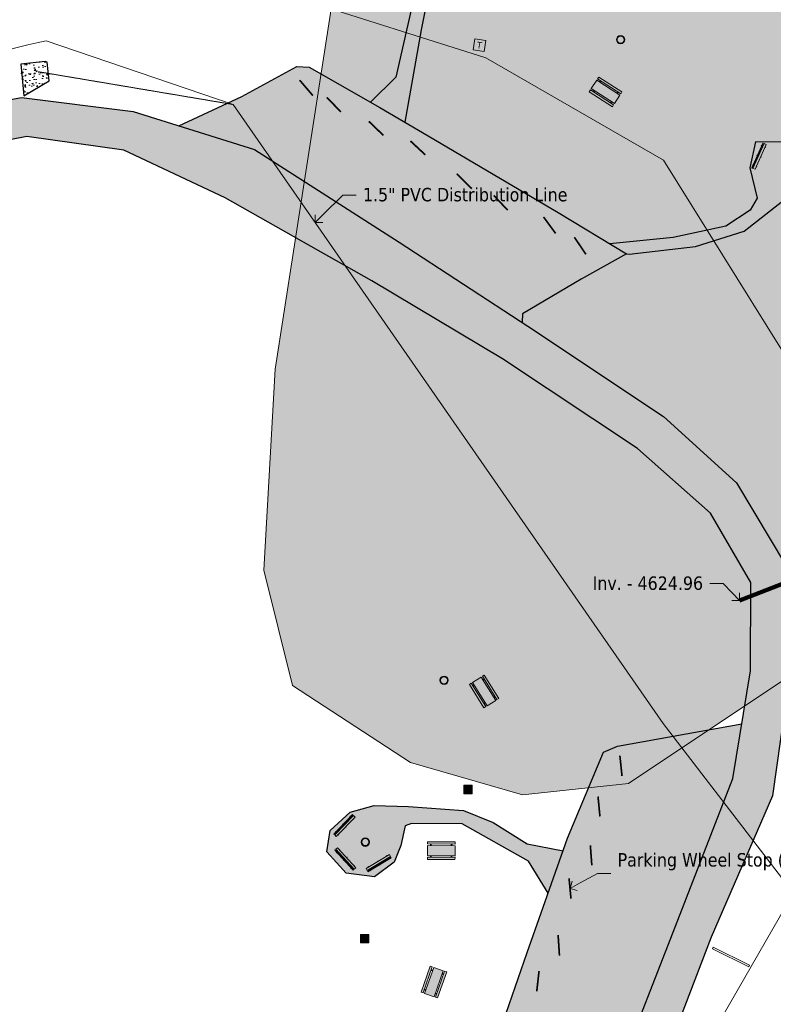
# Model space of a CAD drawing. Header units: feet. Extents: x 1134441 to 1136481, y 647925 to 649487.
# Tile 10 of 13: x 1134883 to 1135107, y 649016 to 649309. Entities that reach past the tile are written whole.
import ezdxf
from ezdxf import colors
from ezdxf.entities.mleader import LeaderData, LeaderLine
from ezdxf.enums import TextEntityAlignment as Align
from ezdxf.math import Vec2, Vec3

# ---------------------------------------------------------------- set-up
doc = ezdxf.new("R2010")
doc.units = ezdxf.units.FT
doc.header["$LTSCALE"] = 0.75
doc.header["$MEASUREMENT"] = 0
doc.linetypes.add('HIDDEN', pattern=[0.375, 0.25, -0.125])
doc.linetypes.add('HIDDEN2', pattern=[0.1875, 0.125, -0.0625])
for name, color, linetype, lineweight in [('V-ANNO-TEXT', 7, 'Continuous', 13), ('V-PVMT-ASPH', 41, 'Continuous', 25), ('V-PVMT-CONC', 81, 'Continuous', 25), ('V-PVMT-CURB', 121, 'Continuous', 25), ('V-PVMT-HTCH-ASPH', 9, 'Continuous', 13), ('V-PVMT-HTCH-CONC', 9, 'Continuous', 13), ('V-SITE-SURV', 4, 'Continuous', 18), ('V-SITE-WALL', 150, 'Continuous', 18)]:
    doc.layers.add(name, color=color, linetype=linetype, lineweight=lineweight)
for name, color, linetype, lineweight, true_color in [('V-SITE-FLOOD', 4, 'Continuous', 13, 0x00ffff), ('V-UTIL-POWR-LINE-UNDR', 30, 'Buried Electric', 15, 0xff7f00), ('V-UTIL-POWR-STRC', 30, 'HIDDEN', 20, 0xff7f00), ('V-UTIL-STRM-LINE', 1, 'HIDDEN2', 15, 0xff0000), ('V-UTIL-STRM-STRC-TEXT', 1, 'Continuous', 20, 0xff0000), ('V-UTIL-WATR-LINE', 5, 'W_LINE', 15, 0x0000ff), ('V-UTIL-WATR-STRC', 5, 'HIDDEN', 20, 0x0000ff), ('V-WATR-TEXT', 5, 'Continuous', 20, 0x0000ff)]:
    doc.layers.add(name, color=color, linetype=linetype, lineweight=lineweight, true_color=true_color)
doc.styles.add('SEI-Dim & Leader', font='tahoma.ttf')
doc.linetypes.add('Buried Electric', pattern='A,0.15,-0.15,0.15,-0.15,0.15,-0.15,0.15,-0.15,0.15,-0.15,["UP",SEI-Dim & Leader,S=0.08,R=0,X=-0.075,Y=-0.05],-0.15', length=1.65)
doc.linetypes.add('W_LINE', pattern='A,0.15,-0.15,0.15,-0.15,0.15,-0.15,0.15,-0.15,0.15,-0.15,["W",SEI-Dim & Leader,S=0.08,R=0,X=-0.025,Y=-0.05],-0.15', length=1.65)

# ---------------------------------------------------------------- blocks, each defined once
blk = doc.blocks.new('_Open90')
at = {"color": 0, "linetype": 'ByBlock', "lineweight": -2}
for p, q in [((0, 0), (-1, 0)), ((-0.5, 0.5), (0, 0)), ((0, 0), (-0.5, -0.5))]:
    blk.add_line(p, q, dxfattribs=at)
blk = doc.blocks.new('Pinic Table')
at = {"layer": 'V-SITE-SURV', "transparency": 33554457}
h = blk.add_hatch(color=256, dxfattribs=at)
h.dxf.hatch_style = 1
h.paths.add_polyline_path([(4.58, -0.92), (4.12, -0.92), (4.12, -1.12), (4.58, -1.12)])
h.paths.add_polyline_path([(1.12, -0.92), (0.67, -0.92), (0.67, -1.12), (1.12, -1.12)])
h.paths.add_polyline_path([(4.58, -7.08), (4.12, -7.08), (4.12, -7.28), (4.58, -7.28)])
h.paths.add_polyline_path([(1.12, -7.08), (0.67, -7.08), (0.67, -7.28), (1.12, -7.28)])
h.paths.add_polyline_path([(0.67, 0), (0, 0), (0, -8.2), (0.67, -8.2)])
h.paths.add_polyline_path([(1.12, -8.2), (1.12, 0), (4.12, 0), (4.12, -8.2)])
h.paths.add_polyline_path([(4.58, 0), (5.25, 0), (5.25, -8.2), (4.58, -8.2)])
at = {"layer": 'V-SITE-SURV', "flags": 128}
for points in [[(0.67, 0), (0, 0), (0, -8.2), (0.67, -8.2)], [(1.12, -8.2), (1.12, 0), (4.12, 0), (4.12, -8.2)], [(4.58, 0), (5.25, 0), (5.25, -8.2), (4.58, -8.2)]]:
    blk.add_lwpolyline(points, close=True, dxfattribs=at)
for points in [[(0.67, -0.92), (1.12, -0.92)], [(0.67, -1.12), (1.12, -1.12)], [(4.12, -0.92), (4.58, -0.92)], [(4.12, -1.12), (4.58, -1.12)], [(0.67, -7.08), (1.12, -7.08)], [(0.67, -7.28), (1.12, -7.28)], [(4.12, -7.08), (4.58, -7.08)], [(4.12, -7.28), (4.58, -7.28)]]:
    blk.add_lwpolyline(points, dxfattribs=at)
blk = doc.blocks.new('Fire Pit')
at = {"layer": 'V-SITE-SURV', "transparency": 33554457}
h = blk.add_hatch(color=256, dxfattribs=at)
h.dxf.hatch_style = 1
edge = h.paths.add_edge_path()
edge.add_arc((0, 0), 1.25, 0, 360)
edge = h.paths.add_edge_path(flags=17)
edge.add_arc((0, 0), 1.05, 0, 360)
at = {"layer": 'V-SITE-SURV'}
for radius in [1.25, 1.05]:
    blk.add_circle((0, 0), radius, dxfattribs=at)
blk = doc.blocks.new('Bench')
at = {"layer": 'V-SITE-SURV', "transparency": 33554457}
h = blk.add_hatch(color=256, dxfattribs=at)
h.dxf.hatch_style = 1
h.paths.add_polyline_path([(8.08, 0), (8.05, 0.67), (-0.01, 0.33), (0.01, -0.33)])
h.paths.add_polyline_path([(0.96, -0.3), (0.76, -0.3), (0.77, -0.45), (0.97, -0.45)])
h.paths.add_polyline_path([(0.92, 0.62), (0.72, 0.62), (0.73, 0.37), (0.93, 0.37)], flags=17)
h.paths.add_polyline_path([(8.04, 0.92), (8.04, 1.07), (-0.03, 0.73), (-0.02, 0.58)])
h.paths.add_polyline_path([(0.91, 0.87), (0.71, 0.87), (0.72, 0.77), (0.92, 0.77)], flags=17)
h.paths.add_polyline_path([(4.11, 0.76), (3.91, 0.75), (3.92, 0.5), (4.12, 0.51)])
h.paths.add_polyline_path([(4.1, 1), (3.9, 1), (3.9, 0.9), (4.1, 0.9)], flags=17)
h.paths.add_polyline_path([(4.15, -0.16), (3.95, -0.17), (3.95, -0.32), (4.15, -0.31)], flags=17)
h.paths.add_polyline_path([(7.33, -0.03), (7.14, -0.04), (7.14, -0.19), (7.34, -0.18)], flags=17)
h.paths.add_polyline_path([(7.3, 0.89), (7.1, 0.88), (7.11, 0.63), (7.31, 0.64)], flags=17)
h.paths.add_polyline_path([(7.29, 1.14), (7.09, 1.13), (7.09, 1.03), (7.29, 1.04)])
at = {"layer": 'V-SITE-SURV', "flags": 128}
for points in [[(-0.03, 0.73), (8.04, 1.07)], [(8.04, 1.07), (-0.03, 0.73)], [(-0.02, 0.58), (-0.03, 0.73)], [(-0.02, 0.58), (8.04, 0.92)], [(0.92, 0.77), (0.91, 0.87), (0.71, 0.87), (0.72, 0.77)], [(0.72, 0.62), (0.73, 0.37)], [(0.93, 0.37), (0.92, 0.62)], [(4.1, 0.9), (4.1, 1), (3.9, 1), (3.9, 0.9)], [(3.91, 0.75), (3.92, 0.5)], [(4.12, 0.51), (4.11, 0.76)], [(7.09, 1.03), (7.09, 1.13), (7.29, 1.14), (7.29, 1.04)], [(7.11, 0.63), (7.1, 0.88)], [(7.3, 0.89), (7.31, 0.64)], [(8.04, 0.92), (8.04, 1.07)], [(0.76, -0.3), (0.77, -0.45), (0.97, -0.45), (0.96, -0.3)], [(3.95, -0.17), (3.95, -0.32), (4.15, -0.31), (4.15, -0.16)], [(7.33, -0.03), (7.34, -0.18), (7.14, -0.19), (7.14, -0.04)]]:
    blk.add_lwpolyline(points, dxfattribs=at)
blk.add_lwpolyline([(0.01, -0.33), (-0.01, 0.33), (8.05, 0.67), (8.08, 0)], close=True, dxfattribs=at)
blk = doc.blocks.new('Grill')
at = {"layer": 'V-SITE-SURV', "transparency": 33554457}
h = blk.add_hatch(color=256, dxfattribs=at)
h.dxf.hatch_style = 1
h.paths.add_polyline_path([(-1.25, 1.25), (1.25, 1.25), (1.25, -1.25), (-1.25, -1.25)])
at = {"layer": 'V-SITE-SURV', "flags": 128}
blk.add_lwpolyline([(-1.25, 1.25), (1.25, 1.25), (1.25, -1.25), (-1.25, -1.25)], close=True, dxfattribs=at)
blk = doc.blocks.new('V-UTIL-POWR-TRANS')
blk.add_lwpolyline([(-0.075, 0.075), (0.075, 0.075), (0.075, -0.075), (-0.075, -0.075)], close=True)
at = {"style": 'SEI-Dim & Leader'}
blk.add_text('T', height=0.09, dxfattribs=at).set_placement((0, 0), align=Align.MIDDLE_CENTER)

msp = doc.modelspace()

# ---------------------------------------------------------------- hatches: boundary and pattern name
at = {"layer": 'V-PVMT-HTCH-ASPH', "transparency": 33554483}
h = msp.add_hatch(color=256, dxfattribs=at)
h.dxf.hatch_style = 1
h.paths.add_polyline_path([(1134980.54, 648703.48), (1134971.58, 648717.04), (1134963.36, 648729.8), (1134961.17, 648739.92), (1134959.49, 648736.27), (1134937.52, 648694.27), (1134919.52, 648661.96), (1134925.47, 648658.11), (1134936.32, 648644.99), (1134945.3, 648633.97), (1134946.67, 648634.05), (1134962.43, 648666.22)])
h.paths.add_polyline_path([(1135032.63, 648659.08), (1135030.52, 648663.73), (1135026, 648666.9), (1135019.72, 648667.38), (1135011.85, 648665.85), (1135000.16, 648666.44), (1134989.2, 648666.71), (1134977.52, 648671.28), (1134971.44, 648676.47), (1134969.99, 648681.76), (1134962.57, 648666.49), (1134969.25, 648668.62), (1134977.74, 648666.81), (1134984.63, 648664.15), (1134997.67, 648662.45), (1135005.44, 648662.75), (1135010.12, 648661.29), (1135010.95, 648658.8), (1135010.29, 648655.95), (1135013.62, 648649.04), (1135023.47, 648645.67), (1135031.39, 648649.43)])
h.paths.add_polyline_path([(1135058.22, 648868.96), (1135066.53, 648893.06), (1135055.27, 648902.62), (1135045.04, 648911.02), (1135042.26, 648919.11), (1135036.23, 648904.33), (1135017.23, 648859.77), (1135007.71, 648840.62), (1135011.02, 648841.16), (1135013.67, 648839.55), (1135021.28, 648831.47), (1135036.47, 648816.53), (1135048.24, 648844.33)])
h.paths.add_polyline_path([(1135107.14, 648817.29), (1135104.06, 648826.3), (1135096.9, 648838.9), (1135085.47, 648848.24), (1135068.22, 648853.23), (1135061.3, 648859.81), (1135058.6, 648866.02), (1135058.22, 648868.96), (1135048.25, 648844.34), (1135061.25, 648847.06), (1135073.16, 648847.63), (1135088.8, 648841.46), (1135098.12, 648828.54), (1135091.67, 648825.29), (1135085.8, 648821.32), (1135084.27, 648815.69), (1135087.91, 648808.63), (1135093.59, 648805.03), (1135100.26, 648805.35), (1135103.84, 648808.56)])
h.paths.add_polyline_path([(1135103.23, 648977.38), (1135098.08, 648986.54), (1135090.43, 648987.2), (1135077.51, 648994.61), (1135074.58, 648998.69), (1135071.16, 648989.74), (1135068.05, 648982.18), (1135078.18, 648984.91), (1135086.7, 648983.63), (1135094.61, 648980.75), (1135090.11, 648969.66), (1135081.04, 648951.75), (1135069.23, 648918.1), (1135062.07, 648896.85), (1135066.48, 648893.1), (1135073.41, 648916.82), (1135084.62, 648949.34), (1135093.6, 648967.15)])
h.paths.add_polyline_path([(1135078.14, 649039.22), (1135095.25, 649083.2), (1135097.9, 649099.43), (1135060.94, 649092.79), (1135056.76, 649091.03), (1135046.04, 649065.44), (1135033.96, 649031.41), (1135022.36, 648997.79), (1135009.7, 648960.55), (1135010.46, 648959.9), (1135027.11, 648962.62), (1135043.39, 648965.65), (1135048.25, 648964.48), (1135061.04, 648995.14)])
h.paths.add_polyline_path([(1135044.71, 649061.7), (1135033.95, 649063.69), (1135023.9, 649070.12), (1135015.05, 649073.7), (1134998.67, 649074.83), (1134988.45, 649075.17), (1134981.25, 649073.15), (1134975.31, 649067.74), (1134974.31, 649061.38), (1134980.04, 649054.99), (1134988.54, 649053.92), (1134994.34, 649058.23), (1134996.39, 649063.25), (1134997.62, 649069.05), (1134999.5, 649069.76), (1135014.63, 649069.73), (1135034.42, 649058.58), (1135040.21, 649049.03)])
h.paths.add_polyline_path([(1135007.25, 648984.01), (1135017.83, 648984.46), (1135021.05, 648993.92), (1135001.19, 648984.13), (1134989.51, 648981.12), (1134985.75, 648984.17), (1134979.13, 648988.05), (1134973.36, 648988.04), (1134968.29, 648984.55), (1134966.97, 648976), (1134973.49, 648968.46), (1134982.68, 648969.86), (1134991.97, 648977.83)])
h.paths.add_polyline_path([(1134804.18, 649120.74), (1134794.41, 649131.55), (1134780.39, 649143.56), (1134774.13, 649149.55), (1134770.68, 649156.78), (1134759.19, 649146.04), (1134758.89, 649145.76), (1134771.09, 649143.58), (1134781.88, 649137.54), (1134792.88, 649126.48), (1134793.44, 649121.22), (1134786.04, 649111.37), (1134786.08, 649102.32), (1134795.22, 649096.78), (1134802.73, 649099.92), (1134807.99, 649107.57)])
h.paths.add_polyline_path([(1134838.57, 649166.09), (1134832.05, 649168.36), (1134826.94, 649167.12), (1134822.12, 649164.81), (1134812.36, 649170.61), (1134805.46, 649175.96), (1134801.18, 649185.68), (1134787.03, 649171.79), (1134797.1, 649172.99), (1134804.26, 649171.47), (1134820.22, 649159.75), (1134829.78, 649149.57), (1134837.83, 649149.29), (1134843.04, 649157.06)])
h.paths.add_polyline_path([(1134821.44, 649205.14), (1134829.59, 649212.85), (1134818.23, 649216.48), (1134792.05, 649225.18), (1134769.91, 649204.09), (1134736.14, 649171.26), (1134700.86, 649137.44), (1134690.33, 649125.69), (1134695.48, 649125.25), (1134717.18, 649118.87), (1134726.76, 649116.58), (1134728.92, 649117.77), (1134740.19, 649128.04), (1134759.19, 649146.04), (1134770.68, 649156.78), (1134773.55, 649159.46), (1134786.62, 649171.38), (1134804.25, 649188.69)])
h.paths.add_polyline_path([(1135113.19, 649272.67), (1135102.04, 649272.77), (1135100.28, 649265.02), (1135102.48, 649256.04), (1135100.47, 649252.46), (1135093.15, 649247.64), (1135077.5, 649244.28), (1135058.6, 649242.39), (1135063.54, 649239.39), (1135064.41, 649239.38), (1135084.13, 649241.58), (1135098.6, 649246.2), (1135111.55, 649256.26), (1135118.3, 649261.33)])
h.paths.add_polyline_path([(1135043.23, 649251.72), (1135004.53, 649274.59), (1134990.08, 649283.05), (1134969.07, 649294.98), (1134965.41, 649295.25), (1134949, 649286.33), (1134930.21, 649277.55), (1134952.78, 649270.46), (1134995.89, 649242.94), (1135032.5, 649219.04), (1135032.6, 649221.53), (1135050.05, 649231.9), (1135063.54, 649239.39)])
h.paths.add_polyline_path([(1135007.41, 649343.77), (1135002.09, 649343.43), (1134997.58, 649341.88), (1134997.98, 649333.93), (1134999.86, 649327.54), (1134999.4, 649312.13), (1134994.91, 649292.04), (1134987.36, 649284.59), (1134990.08, 649283.05), (1134997.66, 649278.61), (1135002.48, 649306.16), (1135006.04, 649324.03), (1135008.97, 649334.42)])
h.paths.add_polyline_path([(1134772.35, 649222.88), (1134765.77, 649225.17), (1134757.87, 649224.35), (1134757.87, 649224.35), (1134740.74, 649225.09), (1134718.94, 649221.6), (1134699.83, 649213.46), (1134691.24, 649203.85), (1134673.15, 649190.08), (1134657.65, 649177.8), (1134644.1, 649165.02), (1134622.61, 649140.17), (1134610.94, 649123.36), (1134605.73, 649108.21), (1134603.96, 649096.93), (1134602.22, 649088.05), (1134606.91, 649082.56), (1134608.28, 649096.14), (1134609.43, 649107.48), (1134614.67, 649121.38), (1134625.6, 649137.96), (1134647.4, 649162.16), (1134660.25, 649174.91), (1134675.66, 649186.92), (1134694.97, 649195.98), (1134699.76, 649190.42), (1134706.94, 649180.07), (1134710.29, 649163.29), (1134722.3, 649175.08), (1134710.88, 649182.61), (1134706.43, 649193.79), (1134704.17, 649202.69), (1134705.48, 649207.17), (1134719.92, 649217.59), (1134741.9, 649221.59), (1134754.85, 649219.52), (1134758.02, 649216.6), (1134761.12, 649212.26)])
h.paths.add_polyline_path([(1134622.9, 649059.46), (1134614.33, 649073.86), (1134601.61, 649088.76), (1134582.91, 649053.47), (1134557.01, 649003.68), (1134546.36, 648980.4), (1134536.66, 648959.63), (1134533.04, 648948.32), (1134533.17, 648946.7), (1134543.96, 648933.78), (1134558.97, 648915.92), (1134567.69, 648955.03), (1134587.09, 648997.27), (1134610.22, 649042.85)])
h.paths.add_polyline_path([(1134582.62, 649052.92), (1134573.48, 649051.28), (1134563.56, 649051.3), (1134541.07, 649055.92), (1134527.54, 649059.53), (1134526.31, 649062.15), (1134520.23, 649071.55), (1134509.9, 649070.71), (1134505.47, 649061.08), (1134506.58, 649055.38), (1134518.89, 649051.81), (1134523.92, 649052.92), (1134527.54, 649053.67), (1134545.45, 649051.26), (1134564.22, 649046.22), (1134569.69, 649040.96), (1134573.94, 649036.23)])
h.paths.add_polyline_path([(1134555.62, 649000.64), (1134550.92, 648999.53), (1134541.61, 649001.33), (1134528.67, 649013.45), (1134517.62, 649025.15), (1134515.54, 649037.52), (1134503.04, 649039.99), (1134495.24, 649040.4), (1134489.54, 649034.68), (1134490.58, 649025.51), (1134493.94, 649021.15), (1134512.9, 649019.64), (1134516.61, 649019.62), (1134526.49, 649009.82), (1134539.04, 648996.92), (1134547.31, 648982.48)])
h = msp.add_hatch(color=256, dxfattribs=at)
h.dxf.hatch_style = 1
h.paths.add_polyline_path([(1134734.9, 648210.65), (1134727.11, 648219.57), (1134722.02, 648228.91), (1134722.25, 648239.06), (1134728.18, 648255.7), (1134735.01, 648281.66), (1134740.59, 648331.47), (1134738.56, 648359.04), (1134728.26, 648395.52), (1134716.82, 648435.28), (1134719.07, 648456.46), (1134739.31, 648493.44), (1134768.63, 648523.06), (1134806.59, 648556.04), (1134846.38, 648585.57), (1134882.62, 648612.05), (1134913.5, 648651.14), (1134937.52, 648694.27), (1134959.49, 648736.27), (1134978.54, 648777.76), (1134996.66, 648818.37), (1135017.23, 648859.77), (1135036.23, 648904.33), (1135054.04, 648948), (1135071.16, 648989.74), (1135088.83, 649035.97), (1135107.04, 649078.06), (1135111.95, 649112.44), (1135111.3, 649146.35), (1135096.39, 649171.2), (1135074.56, 649191.04), (1135034.22, 649217.92), (1134995.89, 649242.94), (1134952.78, 649270.46), (1134916.62, 649281.82), (1134883.29, 649286.02), (1134856.6, 649281.08), (1134834.05, 649271.02), (1134795.53, 649244.8), (1134761.12, 649212.26), (1134727.2, 649179.9), (1134692.66, 649145.98), (1134658.75, 649108.65), (1134636.19, 649076.87), (1134610.22, 649042.85), (1134587.09, 648997.27), (1134567.69, 648955.03), (1134557.27, 648908.29), (1134547.33, 648867.13), (1134544.25, 648853.73), (1134543.6, 648850.16), (1134543.79, 648849.96), (1134540.67, 648837.85), (1134538.07, 648825.62), (1134536.99, 648818.54), (1134536.43, 648811.4), (1134535.85, 648792.78), (1134535.61, 648773.04), (1134535.81, 648765.43), (1134536.46, 648757.85), (1134538.13, 648745.18), (1134540.25, 648732.58), (1134507.04, 648728.55), (1134507.45, 648717.8), (1134501.98, 648716.84), (1134498.72, 648714.5), (1134488.64, 648710.05), (1134474.75, 648701.72), (1134467.64, 648695.23), (1134454.65, 648685.46), (1134449.14, 648678.03), (1134448.07, 648670.25), (1134451.48, 648664.98), (1134462.8, 648667.36), (1134472.39, 648673.53), (1134480.43, 648671.45), (1134489.13, 648668.49), (1134497.52, 648667.42), (1134507.25, 648667.22), (1134515.79, 648667.05), (1134514.21, 648677.48), (1134506.07, 648673.56), (1134502.18, 648672.24), (1134497.31, 648671.12), (1134492.39, 648671.33), (1134486.29, 648673.16), (1134480.18, 648675.49), (1134475.49, 648678.56), (1134470.96, 648682.94), (1134469.59, 648687.09), (1134470.09, 648690.53), (1134472.17, 648693.69), (1134475.16, 648696.68), (1134477.55, 648698.77), (1134481.22, 648701.62), (1134486.28, 648705.18), (1134489.84, 648706.96), (1134493.66, 648708.3), (1134501.19, 648709.77), (1134506.98, 648708.7), (1134509.81, 648708.66), (1134511.47, 648695.55), (1134517.91, 648653.06), (1134530.07, 648649.04), (1134537.15, 648644.98), (1134547.5, 648640.95), (1134550.76, 648639.99), (1134555.18, 648637.01), (1134556.42, 648633.4), (1134559.54, 648615.85), (1134567.38, 648575.52), (1134572.94, 648547.59), (1134571.69, 648545.17), (1134568.33, 648545.68), (1134553.84, 648548.44), (1134538.3, 648550.81), (1134544.11, 648520.11), (1134547.62, 648505.7), (1134549.75, 648501.19), (1134551.05, 648494.36), (1134551.36, 648490.43), (1134551.2, 648487.2), (1134550.65, 648484.01), (1134549.51, 648479.95), (1134547.99, 648476.02), (1134544.88, 648469.9), (1134541.71, 648465.4), (1134536.81, 648461.32), (1134535.1, 648459.55), (1134532.48, 648456.11), (1134531.02, 648453.39), (1134530.44, 648451.03), (1134530.58, 648447.96), (1134530.98, 648446.43), (1134531.62, 648444.99), (1134532.41, 648443.84), (1134533.39, 648442.84), (1134535.28, 648441.64), (1134538.05, 648440.62), (1134541.22, 648440.19), (1134543.83, 648440.55), (1134544.95, 648441.02), (1134545.93, 648441.72), (1134547.04, 648442.89), (1134547.94, 648444.23), (1134548.6, 648445.7), (1134548.97, 648447.26), (1134549.08, 648449.05), (1134548.9, 648450.83), (1134548.43, 648452.3), (1134547.61, 648453.6), (1134545.09, 648456.02), (1134544.38, 648459.58), (1134545.18, 648461.5), (1134547.53, 648466.66), (1134550.12, 648472.07), (1134553.83, 648479.74), (1134554.67, 648481.97), (1134555.16, 648484.31), (1134555.58, 648489), (1134555.62, 648493.7), (1134556.9, 648501.92), (1134587.16, 648496.25), (1134590.85, 648493.8), (1134592.43, 648491.39), (1134597.59, 648482.78), (1134605.69, 648468.47, 0.096684), (1134655.47, 648422.61), (1134689.73, 648404.97), (1134696.15, 648398.38, -0.217893), (1134718.53, 648335.69), (1134714.45, 648288.48), (1134707.61, 648262.87), (1134702.6, 648250.06, -0.594914), (1134676.54, 648244.82), (1134668.28, 648256.04), (1134666.94, 648263.04), (1134683.55, 648272.59), (1134684.19, 648273.82), (1134680.54, 648280.91), (1134668.75, 648302.35), (1134656.09, 648325.68), (1134647.14, 648342.76), (1134645.67, 648343.86), (1134628.89, 648334.79), (1134602.56, 648320.46), (1134586.98, 648311.8), (1134591.65, 648303.36), (1134611.42, 648265.96), (1134624.85, 648241.79), (1134633.88, 648246.45), (1134642.89, 648248.98, -0.141706), (1134679, 648202.21), (1134676.39, 648186.64), (1134663.61, 648160.47), (1134647.65, 648119.67), (1134636.03, 648073.52), (1134632.45, 648030.07), (1134641, 647975.69), (1134653.31, 647924.66), (1134671.77, 647938.63), (1134661.36, 647978.88), (1134654.64, 648028.99), (1134658.32, 648070.65), (1134669.3, 648112.48), (1134683.96, 648152.58), (1134694.37, 648175.67), (1134696.98, 648180.11), (1134709.51, 648185.7), (1134724.14, 648184.69), (1134732.88, 648182.77), (1134772.43, 648164.25), (1134803.91, 648145.91), (1134820.56, 648130.07), (1134836.3, 648107.68), (1134853.11, 648070.45), (1134857.77, 648057.45), (1134879.19, 648052.01), (1134869.62, 648079.36), (1134854.82, 648117.46), (1134833.75, 648146.24), (1134815.22, 648160.19), (1134781.82, 648181.92), (1134743, 648204.66)])
h.paths.add_polyline_path([(1134684.54, 648435.25), (1134660.28, 648435.09), (1134630.9, 648457.37), (1134624.28, 648464.72), (1134616.76, 648475.5), (1134609.66, 648487.03), (1134603.25, 648498.96), (1134591.75, 648526.66), (1134584.58, 648549.32), (1134579.31, 648578.52), (1134568.33, 648635.89), (1134561.59, 648678.73), (1134555.29, 648714.86), (1134553.06, 648728.55), (1134550.74, 648741.12), (1134548.95, 648753.77), (1134548.01, 648763.77), (1134547.59, 648773.8), (1134547.49, 648797.41), (1134548.82, 648801.09), (1134550.5, 648802.51), (1134556.92, 648805.41), (1134562.95, 648808.26), (1134569.13, 648810.75), (1134575.36, 648812.84), (1134581.69, 648814.54), (1134585.28, 648815.36), (1134589.13, 648811.5, 0.080076), (1134591.49, 648809.37), (1134602.38, 648802.33, 0.357452), (1134614.97, 648803.75), (1134620.17, 648809.09, -0.112713), (1134623.9, 648811.51, 0.880898), (1134620.33, 648827.21, -0.210304), (1134612.68, 648829.73), (1134605.53, 648836.15), (1134591.18, 648845.5), (1134594.74, 648863.65), (1134576.85, 648858.62), (1134561.16, 648853.99, -0.577728), (1134557.39, 648857.57), (1134569.17, 648906.23), (1134583.71, 648948.52), (1134603.08, 648991.93), (1134624.41, 649032.82), (1134645.65, 649070.06), (1134668.31, 649101.14), (1134700.86, 649137.44), (1134736.14, 649171.26), (1134769.91, 649204.09), (1134802.12, 649234.77), (1134839.59, 649260.36), (1134859.89, 649269.49), (1134884.93, 649274.33), (1134913.79, 649270.26), (1134944, 649256.09), (1134987.67, 649231.41), (1135026.68, 649208.17), (1135066.9, 649181.51), (1135088.6, 649162.2), (1135100.67, 649141.54), (1135100.5, 649115.29), (1135095.25, 649083.2), (1135078.14, 649039.22), (1135061.04, 648995.14), (1135043.38, 648952.79), (1135024.33, 648908.4), (1135004.89, 648865.38), (1134986.01, 648823.09), (1134968.11, 648783.23), (1134949.46, 648742.31), (1134927.44, 648700.45), (1134903.34, 648657.76), (1134874.89, 648621.26), (1134839.3, 648595.44), (1134796.25, 648568.44), (1134757.02, 648544.02), (1134721.62, 648507.41), (1134706.28, 648460.17), (1134696.6, 648443.45)], flags=16)
h.paths.add_polyline_path([(1134604.65, 648805.82), (1134595.35, 648811.24), (1134586.32, 648818.43, -0.304797), (1134584.97, 648822.68), (1134587.05, 648829.77), (1134588.71, 648835.46, -0.483088), (1134594.51, 648837.83), (1134604.72, 648832.07, -0.224996), (1134609.66, 648825.07), (1134612.1, 648811, -0.637551)], flags=16)
h.paths.add_polyline_path([(1134973.49, 648968.46), (1134966.97, 648976), (1134968.29, 648984.55), (1134973.36, 648988.04), (1134979.13, 648988.05), (1134985.75, 648984.17), (1134989.51, 648981.12), (1135001.19, 648984.13), (1135021.05, 648993.92), (1135022.36, 648997.79), (1135033.96, 649031.41), (1135040.21, 649049.03), (1135034.42, 649058.58), (1135014.63, 649069.73), (1134999.5, 649069.76), (1134997.62, 649069.05), (1134996.39, 649063.25), (1134994.34, 649058.23), (1134988.54, 649053.92), (1134980.04, 649054.99), (1134974.31, 649061.38), (1134975.31, 649067.74), (1134981.25, 649073.15), (1134988.45, 649075.17), (1134998.67, 649074.83), (1135015.05, 649073.7), (1135023.9, 649070.12), (1135033.95, 649063.69), (1135044.71, 649061.7), (1135033.96, 649031.41), (1135022.36, 648997.79), (1135009.42, 648959.72), (1135010.46, 648959.9), (1135009.7, 648960.55), (1135017.83, 648984.46), (1135007.25, 648984.01), (1134991.97, 648977.83), (1134982.68, 648969.86)], flags=0)
h.paths.add_polyline_path([(1134795.22, 649096.78), (1134786.08, 649102.32), (1134786.04, 649111.37), (1134793.44, 649121.22), (1134792.88, 649126.48), (1134781.88, 649137.54), (1134771.09, 649143.58), (1134758.89, 649145.76), (1134773.55, 649159.46), (1134786.62, 649171.38), (1134801.18, 649185.68), (1134805.46, 649175.96), (1134812.36, 649170.61), (1134822.12, 649164.81), (1134826.94, 649167.12), (1134832.05, 649168.36), (1134838.57, 649166.09), (1134843.04, 649157.06), (1134837.83, 649149.29), (1134829.78, 649149.57), (1134820.22, 649159.75), (1134804.26, 649171.47), (1134797.1, 649172.99), (1134787.07, 649171.79), (1134773.55, 649159.46), (1134770.68, 649156.78), (1134774.13, 649149.55), (1134780.39, 649143.56), (1134794.41, 649131.55), (1134804.18, 649120.74), (1134807.99, 649107.57), (1134802.73, 649099.92)], flags=0)
at = {"layer": 'V-PVMT-HTCH-CONC', "transparency": 33554610}
h = msp.add_hatch(dxfattribs=at)
h.set_pattern_fill('AR-CONC', color=256, scale=0.5)
h.set_pattern_definition([(50, (1134887.1575, 649293.0337), (3.5863, -0.3138), [0.375, -4.125]), (355, (1134887.1575, 649293.0337), (-0.6938, 3.761), [0.3, -3.3]), (100.45, (1134887.4563, 649293.0076), (2.8925, 3.4472), [0.3187, -3.5057]), (46.184, (1134887.1575, 649294.0337), (5.3362, -0.8276), [0.5625, -6.1875]), (96.636, (1134887.602, 649293.9647), (4.6733, 4.8706), [0.478, -5.2586]), (351.184, (1134887.1575, 649294.0337), (4.6733, 4.8706), [0.45, -4.95]), (21, (1134887.6575, 649293.7837), (2.9845, -2.0131), [0.375, -4.125]), (326, (1134887.6575, 649293.7837), (1.2166, 3.6258), [0.3, -3.3]), (71.45, (1134887.9062, 649293.616), (4.2011, 1.6127), [0.3187, -3.5057]), (37.5, (1134887.1575, 649293.0337), (0.0608, 1.66447), [0, -3.26, 0, -3.35, 0, -3.3125]), (7.5, (1134887.1575, 649293.0337), (1.31535, 1.97206), [0, -1.91, 0, -3.185, 0, -1.2625]), (327.5, (1134886.0425, 649293.0337), (2.66911, -0.11277), [0, -1.25, 0, -3.9, 0, -5.175]), (317.5, (1134885.5425, 649293.0337), (2.91593, 0.5005), [0, -1.625, 0, -2.59, 0, -3.675])])
h.paths.add_polyline_path([(1134891.6, 649290.9), (1134891.01, 649296.51), (1134890.37, 649296.74), (1134883.11, 649295.87), (1134884.01, 649286.46)])
at = {"layer": 'V-SITE-FLOOD', "transparency": 33554457}
h = msp.add_hatch(color=256, dxfattribs=at)
h.dxf.hatch_style = 1
h.paths.add_polyline_path([(1134914.78, 649486.68), (1134964.91, 649449.91), (1134986.13, 649409.61), (1134975.35, 649311.08), (1134958.92, 649205.06), (1134955.56, 649145.24), (1134964.04, 649110.86), (1134999.27, 649088), (1135032.63, 649078.28), (1135064.17, 649081.71), (1135129.22, 649125.04), (1135225.74, 649171.74), (1135337.32, 649207.17), (1135395.2, 649212.43), (1135212.59, 649406.87), (1135076.27, 649475.43)])

# ---------------------------------------------------------------- linework, layer by layer
at = {"layer": 'V-PVMT-ASPH', "flags": 128}
for points in [[(1134997.66, 649278.61), (1135002.48, 649306.16), (1135006.04, 649324.03), (1135008.97, 649334.42), (1135007.41, 649343.77), (1135002.09, 649343.43), (1134997.58, 649341.88), (1134997.98, 649333.93), (1134999.86, 649327.54), (1134999.4, 649312.13), (1134994.91, 649292.04), (1134987.36, 649284.59)], [(1134930.21, 649277.55), (1134949, 649286.33), (1134965.41, 649295.25), (1134969.07, 649294.98), (1134990.08, 649283.05), (1135004.53, 649274.59), (1135043.23, 649251.72), (1135063.54, 649239.39), (1135050.05, 649231.9), (1135032.6, 649221.53), (1135032.5, 649219.04)], [(1134856.6, 649281.08), (1134883.29, 649286.02), (1134916.62, 649281.82), (1134952.78, 649270.46), (1134995.89, 649242.94), (1135034.22, 649217.92), (1135074.56, 649191.04), (1135096.39, 649171.2), (1135111.3, 649146.35), (1135111.95, 649112.44), (1135107.04, 649078.06), (1135088.83, 649035.97), (1135071.16, 648989.74), (1135054.04, 648948), (1135036.23, 648904.33), (1135017.23, 648859.77), (1134996.66, 648818.37), (1134978.54, 648777.76), (1134959.49, 648736.27), (1134937.52, 648694.27), (1134913.5, 648651.14), (1134882.62, 648612.05)], [(1134874.89, 648621.26), (1134903.34, 648657.76), (1134927.44, 648700.45), (1134949.46, 648742.31), (1134968.11, 648783.23), (1134986.01, 648823.09), (1135004.89, 648865.38), (1135024.33, 648908.4), (1135043.38, 648952.79), (1135061.04, 648995.14), (1135078.14, 649039.22), (1135095.25, 649083.2), (1135100.5, 649115.29), (1135100.67, 649141.54), (1135088.6, 649162.2), (1135066.9, 649181.51), (1135026.68, 649208.17), (1134987.67, 649231.41), (1134944, 649256.09), (1134913.79, 649270.26), (1134884.93, 649274.33), (1134859.89, 649269.49)], [(1135063.54, 649239.39), (1135064.41, 649239.38), (1135084.13, 649241.58), (1135098.6, 649246.2), (1135111.55, 649256.26), (1135118.3, 649261.33), (1135113.19, 649272.67), (1135102.04, 649272.77), (1135100.28, 649265.02), (1135102.48, 649256.04), (1135100.47, 649252.46), (1135093.15, 649247.64), (1135077.5, 649244.28), (1135058.6, 649242.39)], [(1135048.25, 648964.48), (1135043.39, 648965.65), (1135027.11, 648962.62), (1135010.46, 648959.9), (1135009.7, 648960.55), (1135022.36, 648997.79), (1135033.96, 649031.41), (1135046.04, 649065.44), (1135056.76, 649091.03), (1135060.94, 649092.79), (1135097.9, 649099.43)], [(1135040.21, 649049.03), (1135034.42, 649058.58), (1135014.63, 649069.73), (1134999.5, 649069.76), (1134997.62, 649069.05), (1134996.39, 649063.25), (1134994.34, 649058.23), (1134988.54, 649053.92), (1134980.04, 649054.99), (1134974.31, 649061.38), (1134975.31, 649067.74), (1134981.25, 649073.15), (1134988.45, 649075.17), (1134998.67, 649074.83), (1135015.05, 649073.7), (1135023.9, 649070.12), (1135033.95, 649063.69), (1135044.71, 649061.7)]]:
    msp.add_lwpolyline(points, dxfattribs=at)
at = {"layer": 'V-PVMT-CONC', "flags": 128}
msp.add_lwpolyline([(1134891.6, 649290.9), (1134891.01, 649296.51), (1134890.37, 649296.74), (1134883.11, 649295.87), (1134884.01, 649286.46)], close=True, dxfattribs=at)
at = {"layer": 'V-PVMT-CURB', "const_width": 0.5, "flags": 128}
for points in [[(1134966.19, 649291.17), (1134970.15, 649286.55)], [(1134974.31, 649286.01), (1134978.5, 649281.68)], [(1134986.82, 649278.88), (1134991.17, 649274.69)], [(1134999.21, 649273.04), (1135003.64, 649268.91)], [(1135012.99, 649263.28), (1135017.48, 649258.86)], [(1135024.05, 649256.82), (1135028.18, 649252.44)], [(1135038.88, 649250.4), (1135042.47, 649245.5)], [(1135048.04, 649244.39), (1135051.5, 649239.29)], [(1135062.25, 649083.94), (1135061.61, 649089.98)], [(1135055.67, 649071.88), (1135055.1, 649077.83)], [(1135053.26, 649057.31), (1135052.81, 649063.31)], [(1135047.04, 649047.44), (1135046.47, 649053.45)], [(1135043.61, 649030.47), (1135043.21, 649036.58)], [(1135036.85, 649019.84), (1135037.53, 649025.88)]]:
    msp.add_lwpolyline(points, dxfattribs=at)
at = {"layer": 'V-SITE-FLOOD', "flags": 128}
msp.add_lwpolyline([(1134914.78, 649486.68), (1134914.78, 649486.68), (1134964.91, 649449.91), (1134986.13, 649409.61), (1134975.35, 649311.08), (1134958.92, 649205.06), (1134955.56, 649145.24), (1134964.04, 649110.86), (1134999.27, 649088), (1135032.63, 649078.28), (1135064.17, 649081.71), (1135129.22, 649125.04), (1135225.74, 649171.74), (1135337.32, 649207.17), (1135395.2, 649212.43)], dxfattribs=at)
at = {"layer": 'V-SITE-WALL', "flags": 128}
msp.add_lwpolyline([(1135089.17, 649032.48), (1135100.04, 649027.15), (1135100.26, 649027.6), (1135089.39, 649032.93)], close=True, dxfattribs=at)
at = {"layer": 'V-UTIL-POWR-LINE-UNDR', "flags": 128}
msp.add_lwpolyline([(1134480.13, 648231.49), (1134495, 648496.17), (1134496.35, 648566.44), (1134464.63, 648641.53), (1134459.68, 648691.6), (1134473.79, 648747.28), (1134487.67, 648772.88), (1134492.62, 648802.57), (1134496.09, 648841.02), (1134500.8, 648860.32), (1134494.59, 648928.38), (1134495.61, 649027.12), (1134495.96, 649106.74), (1134599.22, 649131.5), (1134637.55, 649168.54), (1134656.34, 649214.88), (1134694.64, 649279.09), (1134746.48, 649319.73), (1134803.11, 649342.85), (1134848.62, 649349.48), (1134877.8, 649337.9), (1134908.97, 649315.13), (1134965.72, 649315.53), (1135021.66, 649297.83), (1135074.57, 649267.3), (1135109.81, 649210.95), (1135119.86, 649164.36), (1135144.6, 649102.15)], dxfattribs=at)
at = {"layer": 'V-UTIL-STRM-LINE', "const_width": 1.25, "flags": 128}
msp.add_lwpolyline([(1135097.22, 649136.18), (1135119.63, 649144.88)], dxfattribs=at)
at = {"layer": 'V-UTIL-WATR-LINE', "flags": 128}
msp.add_lwpolyline([(1134761.95, 649228.21), (1134757.13, 649236.11), (1134809.02, 649267.78, -0.098558), (1134890.66, 649302.86), (1134946.43, 649283.89)], format="xyb", dxfattribs=at)
msp.add_lwpolyline([(1134946.43, 649283.89), (1135074.54, 649099.6), (1135109.75, 649053.73), (1135113.62, 649049.67), (1135081.39, 648993.54), (1135100.46, 648963.8), (1135008.67, 648766.44)], dxfattribs=at)
at = {"layer": 'V-UTIL-WATR-STRC', "flags": 128}
msp.add_lwpolyline([(1134946.43, 649283.89), (1134888.36, 649293.66)], dxfattribs=at)

# ---------------------------------------------------------------- block references
at = {"layer": 'V-SITE-SURV'}
for name, p in [('Fire Pit', (1135061.81, 649303.2)), ('Fire Pit', (1135009.25, 649112.44)), ('Grill', (1135016.38, 649079.91)), ('Fire Pit', (1134985.78, 649064.24)), ('Grill', (1134985.55, 649035.46))]:
    msp.add_blockref(name, p, dxfattribs=at)
for name, p, rotation in [('Pinic Table', (1135052.48, 649287.68), 57.09446146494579), ('Bench', (1135101.57, 649264.75), 63.42293509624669), ('Pinic Table', (1135016.77, 649111.22), 31.97333692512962), ('Bench', (1134976.88, 649066.14), 43.72762841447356), ('Bench', (1134982.67, 649056.39), 130.1207345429), ('Pinic Table', (1135004.29, 649059.11), 89.66966194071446), ('Bench', (1134993.11, 649060.23), 208.5907014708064), ('Pinic Table', (1135007.32, 649017.85), 160.7021126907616)]:
    msp.add_blockref(name, p, dxfattribs=dict(at, rotation=rotation))
at = {"layer": 'V-UTIL-POWR-STRC', "xscale": 22, "yscale": 22, "zscale": 22, "rotation": 351.2702864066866}
msp.add_blockref('V-UTIL-POWR-TRANS', (1135019.75, 649301.55), dxfattribs=at)

# ---------------------------------------------------------------- leaders
at = {"layer": 'V-ANNO-TEXT'}
ml = msp.add_multileader_mtext('Standard', dxfattribs=at)
ml.set_content('Parking Wheel Stop (Typ.)', color=256, style='SEI-Dim & Leader')
ml.set_leader_properties(color=256, linetype='ByLayer', lineweight=-1)
ml.set_arrow_properties(name='OPEN90')
ml.build(insert=Vec2(0, 0))
ml.multileader.update_dxf_attribs({"text_left_attachment_type": 2, "text_right_attachment_type": 2, "dogleg_length": 0.1, "arrow_head_size": 3.2, "scale": 40})
ctx = ml.context
ctx.base_point, ctx.scale, ctx.arrow_head_size, ctx.plane_origin = Vec3(1135058.93, 649054.9), 40, 3.2, Vec3(1135046.76, 649050.45)
ctx.left_attachment, ctx.right_attachment = 2, 2
notes = []
notes.append((ctx, [(0, (1, 1, 0), (1135054.93, 649054.9), (1, 0), 4, [(0, [(1135046.76, 649050.45)], 0, [])])]))
ctx.mtext.insert, ctx.mtext.width, ctx.mtext.flow_direction = Vec3(1135060.93, 649060.97), 35.4975, 5
at = {"layer": 'V-UTIL-STRM-STRC-TEXT'}
ml = msp.add_multileader_mtext('Standard', dxfattribs=at)
ml.set_content('Inv. - 4624.96', color=256, style='SEI-Dim & Leader')
ml.set_leader_properties(color=256, linetype='ByLayer', lineweight=-1)
ml.set_arrow_properties(name='OPEN90')
ml.build(insert=Vec2(0, 0))
ml.multileader.update_dxf_attribs({"text_left_attachment_type": 2, "text_right_attachment_type": 2, "dogleg_length": 0.1, "arrow_head_size": 3.2, "scale": 40})
ctx = ml.context
ctx.base_point, ctx.scale, ctx.arrow_head_size, ctx.plane_origin = Vec3(1135050.18, 649141.29), 40, 3.2, Vec3(1135097.22, 649136.18)
ctx.left_attachment, ctx.right_attachment, ctx.text_align_type = 2, 2, 2
notes.append((ctx, [(0, (1, 1, 0), (1135092.4, 649141.29), (-1, 0), 4, [(0, [(1135097.22, 649136.18)], 0, [])])]))
ctx.mtext.insert, ctx.mtext.alignment, ctx.mtext.flow_direction = Vec3(1135086.4, 649143.37), 3, 5
at = {"layer": 'V-WATR-TEXT'}
ml = msp.add_multileader_mtext('Standard', dxfattribs=at)
ml.set_content('1.5" PVC Distribution Line', color=256, style='SEI-Dim & Leader')
ml.set_leader_properties(color=256, linetype='ByLayer', lineweight=-1)
ml.set_arrow_properties(name='OPEN90')
ml.build(insert=Vec2(0, 0))
ml.multileader.update_dxf_attribs({"text_left_attachment_type": 2, "text_right_attachment_type": 2, "dogleg_length": 0.1, "arrow_head_size": 3.2, "scale": 40})
ctx = ml.context
ctx.base_point, ctx.scale, ctx.arrow_head_size, ctx.plane_origin = Vec3(1134983.08, 649256.94), 40, 3.2, Vec3(1134970.83, 649248.79)
ctx.left_attachment, ctx.right_attachment = 2, 2
notes.append((ctx, [(0, (1, 1, 0), (1134979.08, 649256.94), (1, 0), 4, [(0, [(1134970.83, 649248.79)], 0, [])])]))
ctx.mtext.insert, ctx.mtext.flow_direction = Vec3(1134985.08, 649259.07), 5
for ctx, leaders in notes:
    for number, flags, end, landing, length, lines in leaders:
        leader = LeaderData()
        leader.index, (leader.has_last_leader_line, leader.has_dogleg_vector, leader.attachment_direction) = number, flags
        leader.last_leader_point, leader.dogleg_vector, leader.dogleg_length = Vec3(end), Vec3(landing), length
        for number, points, colour, breaks in lines:
            line = LeaderLine()
            line.index, line.vertices, line.color, line.breaks = number, Vec3.list(points), colors.encode_raw_color(colour), breaks
            leader.lines.append(line)
        ctx.leaders.append(leader)

doc.saveas('drawing.dxf')
